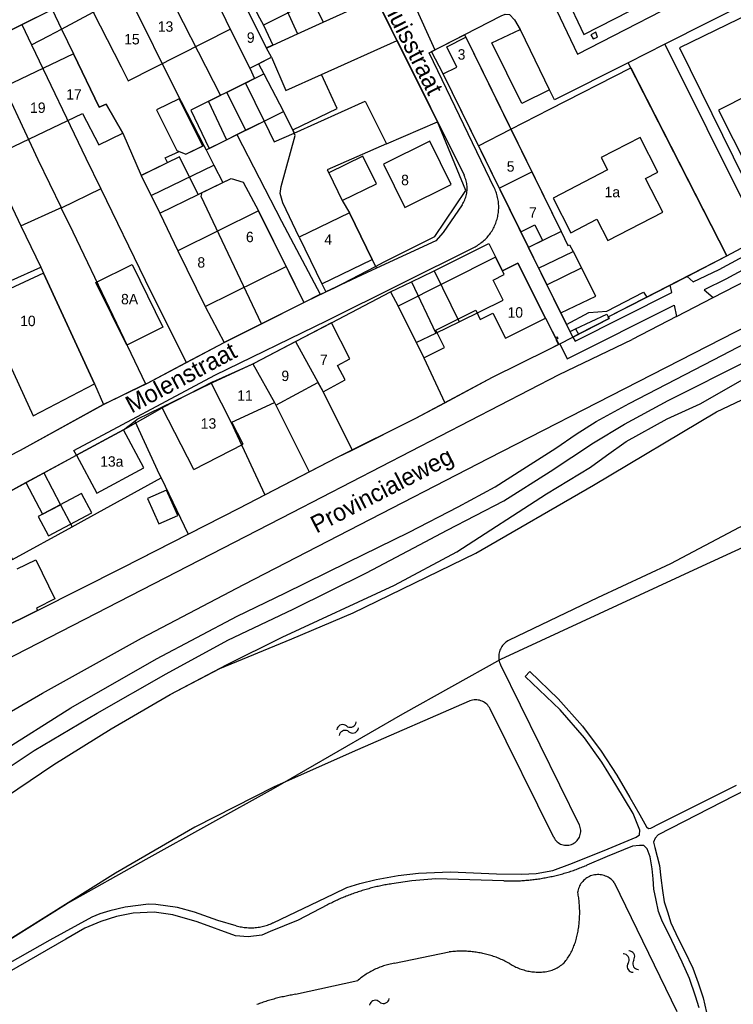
# Model space of a CAD drawing. Extents: x 123992 to 125854, y 449108 to 451911.
# Tile 75 of 175: x 124813 to 124916, y 450548 to 450690. Entities that reach past the tile are written whole.
import ezdxf
from ezdxf.enums import TextEntityAlignment as Align

# ---------------------------------------------------------------- set-up
doc = ezdxf.new("R2010")
doc.units = 0
for name, color, linetype in [('DEFAULT_113', 2, 'CONTINUOUS'), ('DEFAULT_117', 3, 'CONTINUOUS'), ('DEFAULT_21', 8, 'CONTINUOUS'), ('DEFAULT_4', 1, 'CONTINUOUS'), ('DEFAULT_48', 141, 'CONTINUOUS'), ('DEFAULT_80', 9, 'CONTINUOUS'), ('DEFAULT_99', 9, 'CONTINUOUS'), ('S05_WATER', 141, 'CONTINUOUS')]:
    doc.layers.add(name, color=color, linetype=linetype)

msp = doc.modelspace()

# ---------------------------------------------------------------- linework, layer by layer
at = {"layer": 'DEFAULT_21'}
for points in [[(124848.703, 450706.918), (124853.19, 450697.884), (124854.441, 450695.409), (124857.199, 450689.743)], [(124845.166, 450705.144), (124850.968, 450693.691), (124853.514, 450688.069)], [(124841.465, 450703.287), (124846.085, 450694.238), (124848.027, 450690.396), (124848.624, 450689.314), (124849.942, 450686.446)], [(124839.07, 450698.62), (124839.486, 450697.796), (124843.822, 450688.756), (124846.664, 450683.133), (124847.906, 450683.761)], [(124833.811, 450696.037), (124842.428, 450679.201), (124840.693, 450678.336), (124843.299, 450672.827)], [(124868.768, 450695.65), (124870.218, 450692.545), (124873.283, 450685.756)], [(124819.52, 450688.754), (124824.094, 450691.193), (124829.095, 450693.721)], [(124829.095, 450693.721), (124829.569, 450692.783), (124835.946, 450679.938), (124839.999, 450672)], [(124864.813, 450693.193), (124873.663, 450675.409)], [(124813.788, 450689.405), (124818.161, 450691.598)], [(124818.161, 450691.598), (124819.52, 450688.754)], [(124857.199, 450689.743), (124861.04, 450691.488)], [(124808.303, 450686.608), (124808.427, 450686.712), (124813.788, 450689.405)], [(124813.788, 450689.405), (124815.18, 450686.505)], [(124853.514, 450688.069), (124857.199, 450689.743)], [(124815.18, 450686.505), (124817.693, 450687.78), (124819.52, 450688.754)], [(124819.52, 450688.754), (124821.239, 450685.198), (124824.916, 450677.498), (124825.933, 450677.938), (124828.334, 450673.759), (124830.999, 450667.656)], [(124849.942, 450686.446), (124853.514, 450688.069)], [(124873.283, 450685.756), (124877.542, 450687.951), (124877.735, 450687.577), (124884.245, 450674.34)], [(124815.18, 450686.505), (124823.03, 450670.146), (124825.181, 450665.732)], [(124847.906, 450683.761), (124849.76, 450684.698), (124849.031, 450686.033), (124849.942, 450686.446)], [(124879.578, 450671.95), (124874.482, 450682.312), (124872.828, 450685.521), (124873.283, 450685.756)], [(124809.666, 450683.71), (124816.12, 450669.991), (124819.455, 450663.042)], [(124847.906, 450683.761), (124848.671, 450682.294)], [(124915.346, 450656.084), (124963.981, 450682.091), (124968.111, 450683.907)], [(124846.029, 450680.996), (124847.295, 450681.627), (124848.671, 450682.294)], [(124848.671, 450682.294), (124851.484, 450676.904), (124852.799, 450674.255), (124852.931, 450674.012), (124853.035, 450673.789)], [(124884.245, 450674.34), (124889.87, 450677.207), (124901.519, 450683.161), (124915.346, 450656.084)], [(124804.121, 450680.899), (124809.159, 450670.211), (124809.435, 450670.341), (124810.034, 450669.086), (124809.614, 450668.885), (124813.671, 450660.41)], [(124846.029, 450680.996), (124843.323, 450679.647), (124846.023, 450674.184)], [(124846.029, 450680.996), (124848.691, 450675.513)], [(124853.035, 450673.789), (124863.263, 450678.36), (124866.339, 450672.226)], [(124846.023, 450674.184), (124848.691, 450675.513)], [(124848.691, 450675.513), (124850.154, 450672.501), (124853.035, 450673.789)], [(124864.736, 450654.575), (124865.976, 450655.219), (124873.283, 450658.883), (124877.766, 450665.5), (124873.663, 450675.409)], [(124866.339, 450672.226), (124873.663, 450675.409)], [(124843.299, 450672.827), (124844.784, 450673.567)], [(124844.784, 450673.567), (124844.861, 450673.605), (124846.023, 450674.184)], [(124844.784, 450673.567), (124851.215, 450661.113), (124856.788, 450650.563)], [(124879.578, 450671.95), (124884.245, 450674.34)], [(124884.245, 450674.34), (124884.277, 450674.273), (124887.273, 450668.181)], [(124830.999, 450667.656), (124834.775, 450669.532), (124834.46, 450670.204), (124836.443, 450671.132), (124837.427, 450670.721), (124839.999, 450672)], [(124839.999, 450672), (124840.332, 450671.349)], [(124840.332, 450671.349), (124843.299, 450672.827)], [(124866.339, 450672.226), (124857.787, 450668.506), (124858.017, 450668.063), (124859.963, 450664.062), (124860.985, 450662.305)], [(124879.578, 450671.95), (124882.571, 450665.863)], [(124840.332, 450671.349), (124841.457, 450669.145)], [(124832.416, 450664.804), (124841.457, 450669.145)], [(124841.457, 450669.145), (124842.731, 450666.649)], [(124882.571, 450665.863), (124887.273, 450668.181)], [(124887.273, 450668.181), (124891.482, 450659.623), (124892.445, 450657.582), (124892.684, 450657.698), (124893.191, 450656.704)], [(124830.999, 450667.656), (124832.416, 450664.804)], [(124848.3, 450646.297), (124839.642, 450664.647), (124839.753, 450665.22), (124842.731, 450666.649)], [(124842.731, 450666.649), (124843.957, 450667.236), (124845.659, 450666.709), (124847.9, 450662.59), (124854.44, 450649.358)], [(124825.181, 450665.732), (124819.486, 450662.978)], [(124825.181, 450665.732), (124831.584, 450652.593), (124837.482, 450640.729)], [(124882.571, 450665.863), (124882.602, 450665.8), (124885.681, 450659.539)], [(124832.416, 450664.804), (124833.697, 450662.225), (124836.256, 450656.835), (124840.218, 450648.819), (124842.957, 450643.633)], [(124813.671, 450660.41), (124819.193, 450662.923)], [(124819.193, 450662.923), (124819.455, 450663.042)], [(124819.455, 450663.042), (124819.486, 450662.978)], [(124819.486, 450662.978), (124821.123, 450659.568), (124831.625, 450637.635)], [(124860.985, 450662.305), (124853.745, 450658.807), (124857.001, 450652.067), (124857.571, 450650.925)], [(124860.985, 450662.305), (124864.241, 450655.566), (124864.736, 450654.575)], [(124813.671, 450660.41), (124816.517, 450654.466)], [(124885.681, 450659.539), (124887.714, 450660.557), (124888.807, 450658.308), (124886.777, 450657.31)], [(124885.681, 450659.539), (124886.777, 450657.31)], [(124873.187, 450653.923), (124881.048, 450657.853), (124883.016, 450653.918)], [(124886.777, 450657.31), (124888.236, 450654.342)], [(124888.236, 450654.342), (124893.191, 450656.704)], [(124893.191, 450656.704), (124894.393, 450654.344)], [(124883.016, 450653.918), (124885.248, 450655.033), (124889.214, 450647.106), (124890.641, 450644.332), (124890.855, 450644.441), (124890.992, 450644.175), (124890.725, 450644.037), (124891.086, 450643.325)], [(124893.175, 450644.396), (124898.378, 450647.066), (124898.259, 450647.306), (124915.346, 450656.084)], [(124803.674, 450648.695), (124816.517, 450654.466)], [(124816.517, 450654.466), (124816.936, 450653.592), (124824.288, 450637.656), (124825.564, 450634.701)], [(124857.571, 450650.925), (124858.829, 450651.508), (124864.736, 450654.575)], [(124869.915, 450652.337), (124873.107, 450653.883), (124873.187, 450653.923)], [(124873.187, 450653.923), (124876.782, 450646.61)], [(124876.782, 450646.61), (124883.124, 450649.713), (124881.668, 450652.589), (124883.278, 450653.394), (124883.016, 450653.918)], [(124888.236, 450654.342), (124889.398, 450651.979), (124889.438, 450651.899)], [(124889.438, 450651.899), (124894.393, 450654.344)], [(124891.421, 450647.865), (124896.47, 450650.267), (124894.393, 450654.344)], [(124866.926, 450650.891), (124869.915, 450652.337)], [(124869.915, 450652.337), (124873.445, 450644.977)], [(124853.221, 450643.737), (124858.382, 450646.431), (124866.926, 450650.891)], [(124856.788, 450650.563), (124856.851, 450650.592), (124857.571, 450650.925)], [(124866.926, 450650.891), (124867.985, 450648.857), (124870.618, 450643.594)], [(124889.438, 450651.899), (124891.421, 450647.865)], [(124848.3, 450646.297), (124854.44, 450649.358)], [(124854.44, 450649.358), (124856.788, 450650.563)], [(124891.421, 450647.865), (124892.236, 450646.208), (124893.175, 450644.396)], [(124873.445, 450644.977), (124876.782, 450646.61)], [(124763.006, 450529.071), (124768.546, 450531.27), (124774.429, 450533.558), (124781.453, 450538.334), (124803.957, 450552.551), (124820.222, 450562.757), (124831.711, 450569.178), (124850.059, 450579.38), (124868.702, 450590.12), (124882.774, 450597.982), (124911.23, 450611.147), (124974.973, 450640.423), (124985.071, 450645.291), (125000, 450631.717)], [(124842.957, 450643.633), (124848.3, 450646.297)], [(124870.618, 450643.594), (124873.445, 450644.977)], [(124837.482, 450640.729), (124837.57, 450640.776), (124842.957, 450643.633)], [(124847.081, 450640.545), (124847.284, 450640.64), (124853.221, 450643.737)], [(124853.221, 450643.737), (124857.181, 450636.498), (124861.363, 450628.111)], [(124870.618, 450643.594), (124871.705, 450641.422), (124874.717, 450634.928)], [(124891.086, 450643.325), (124893.175, 450644.396)], [(124874.717, 450634.928), (124881.571, 450638.601), (124889.677, 450642.602), (124891.086, 450643.325)], [(124831.625, 450637.635), (124831.894, 450637.765), (124837.482, 450640.729)], [(124841.062, 450637.742), (124841.27, 450637.844), (124847.081, 450640.545)], [(124847.081, 450640.545), (124850.171, 450634.988), (124855.195, 450624.961)], [(124769.398, 450547.56), (124768.899, 450548.795), (124768.573, 450549.571), (124768.67, 450549.932), (124768.847, 450550.213), (124769.285, 450550.456), (124778.264, 450555.323), (124784.571, 450559.39), (124796.244, 450567.354), (124807.994, 450575.8), (124818.416, 450582.818), (124826.674, 450587.938), (124835.152, 450592.901), (124842.299, 450596.667), (124852.672, 450600.942), (124861.528, 450604.648), (124879.194, 450613.251), (124896.16, 450623.053), (124913.848, 450633.621), (124921.273, 450637.106)], [(124825.564, 450634.701), (124831.625, 450637.635)], [(124830.095, 450632.299), (124830.409, 450632.544), (124841.062, 450637.742)], [(124841.062, 450637.742), (124843.951, 450632.086), (124844.459, 450630.953), (124848.81, 450621.662)], [(124813.31, 450627.944), (124813.596, 450628.089), (124825.564, 450634.701)], [(124861.363, 450628.111), (124870.561, 450632.7), (124874.717, 450634.928)], [(124816.959, 450624.826), (124821.661, 450627.38), (124828.465, 450631.023), (124830.095, 450632.299)], [(124830.095, 450632.299), (124833.587, 450624.637), (124833.846, 450624.096)], [(124855.195, 450624.961), (124859.289, 450627.076), (124861.363, 450628.111)], [(124814.38, 450623.425), (124816.959, 450624.826)], [(124816.959, 450624.826), (124819.377, 450620.246)], [(124821.051, 450617.078), (124822.793, 450618.036), (124833.846, 450624.096)], [(124833.846, 450624.096), (124837.735, 450615.984)], [(124848.81, 450621.662), (124848.92, 450621.719), (124855.195, 450624.961)], [(124802.929, 450617.387), (124808.55, 450620.289), (124808.659, 450620.318), (124814.38, 450623.425)], [(124814.38, 450623.425), (124816.785, 450618.863)], [(124837.735, 450615.984), (124845.111, 450619.751), (124848.81, 450621.662)], [(124816.785, 450618.863), (124819.377, 450620.246)], [(124819.377, 450620.246), (124821.051, 450617.078)], [(124806.596, 450609.73), (124812.261, 450612.745), (124812.455, 450612.35), (124821.051, 450617.078)], [(124810.298, 450602.147), (124816.076, 450604.988), (124828.343, 450611.187), (124837.735, 450615.984)]]:
    msp.add_lwpolyline(points, dxfattribs=at)
at = {"layer": 'DEFAULT_4'}
for points in [[(124940.578, 450690.427), (124914.158, 450677.069), (124918.378, 450668.723), (124949.48, 450684.447), (124947.009, 450689.332), (124949.145, 450690.412), (124949.297, 450690.112), (124957.651, 450694.336), (124941.988, 450725.318)], [(124857.41, 450708.071), (124838.997, 450698.764), (124839.486, 450697.796), (124829.569, 450692.783), (124829.095, 450693.721), (124824.094, 450691.193), (124828.127, 450683.318), (124829.132, 450681.331), (124843.822, 450688.756), (124846.664, 450683.133)], [(124866.983, 450688.833), (124862.284, 450698.13)], [(124859.418, 450694.77), (124848.624, 450689.314), (124849.942, 450686.446), (124849.04, 450686.04), (124846.152, 450691.757)], [(124867.84, 450687.126), (124866.983, 450688.833)], [(124886.777, 450657.31), (124874.482, 450682.312), (124876.445, 450683.277), (124874.993, 450686.229), (124877.735, 450687.577), (124891.482, 450659.623), (124886.777, 450657.31)], [(124856.951, 450682.221), (124867.84, 450687.126)], [(124786.122, 450658.298), (124786.235, 450658.062), (124797.12, 450663.261), (124797.225, 450663.042), (124801.715, 450665.187), (124800.232, 450668.293), (124802.106, 450669.188), (124803.618, 450666.022), (124810.034, 450669.086), (124809.435, 450670.341), (124822.548, 450676.603), (124824.878, 450672.109), (124828.334, 450673.759), (124825.933, 450677.938), (124824.916, 450677.498), (124821.239, 450685.198), (124792.944, 450671.686), (124782.183, 450666.547), (124782.398, 450666.096)], [(124846.664, 450683.133), (124849.76, 450684.698), (124851.804, 450679.903), (124856.951, 450682.221)], [(124846.664, 450683.133), (124847.295, 450681.627), (124838.135, 450677.061), (124840.77, 450671.567), (124851.484, 450676.904), (124852.78, 450674.256), (124852.81, 450674.27)], [(124852.81, 450674.27), (124859.214, 450677.303), (124856.951, 450682.221)], [(124839.849, 450671.923), (124836.475, 450678.724), (124833.215, 450677.107), (124836.109, 450671.272), (124837.427, 450670.721), (124839.849, 450671.923)], [(124875.661, 450666.369), (124872.579, 450672.599), (124865.879, 450669.285), (124868.961, 450663.054), (124875.661, 450666.369)], [(124903.636, 450667.23), (124905.424, 450668.137), (124902.876, 450673.16), (124897.247, 450670.241), (124898.168, 450668.466)], [(124839.185, 450664.951), (124836.487, 450670.383), (124830.999, 450667.656), (124833.697, 450662.225), (124839.185, 450664.951)], [(124864.884, 450666.456), (124862.938, 450670.456), (124858.017, 450668.063), (124859.963, 450664.062), (124864.884, 450666.456)], [(124898.168, 450668.466), (124890.321, 450664.396), (124892.895, 450659.433), (124896.621, 450661.365), (124898.21, 450658.3), (124906.135, 450662.409), (124903.636, 450667.23)], [(124847.9, 450662.59), (124836.256, 450656.835), (124840.218, 450648.819)], [(124851.862, 450654.574), (124847.9, 450662.59)], [(124864.241, 450655.566), (124860.985, 450662.305), (124853.745, 450658.807)], [(124853.745, 450658.807), (124857.001, 450652.067)], [(124857.001, 450652.067), (124864.241, 450655.566)], [(124889.214, 450647.106), (124885.248, 450655.033), (124883.016, 450653.918), (124882.033, 450655.884), (124867.985, 450648.857)], [(124824.288, 450637.656), (124816.936, 450653.592), (124807.873, 450649.411), (124815.429, 450633.034), (124824.288, 450637.656)], [(124834.131, 450645.81), (124828.922, 450643.236), (124824.465, 450652.255), (124829.673, 450654.829)], [(124829.673, 450654.829), (124834.131, 450645.81)], [(124840.218, 450648.819), (124851.862, 450654.574)], [(124867.985, 450648.857), (124871.705, 450641.422), (124874.664, 450642.903), (124873.429, 450645.371), (124879.184, 450648.25), (124879.836, 450646.948), (124881.641, 450647.852), (124883.455, 450644.225), (124889.214, 450647.106)], [(124844.059, 450632.135), (124850.171, 450634.988), (124850.379, 450634.566), (124856.451, 450637.841), (124857.181, 450636.498), (124860.392, 450638.209), (124859.275, 450640.32), (124861.031, 450641.255), (124858.382, 450646.431)], [(124858.382, 450646.431), (124847.313, 450640.654)], [(124841.303, 450637.954), (124847.313, 450640.654)], [(124841.303, 450637.954), (124834.014, 450634.219)], [(124838.574, 450625.319), (124834.014, 450634.219)], [(124828.465, 450631.023), (124821.661, 450627.38)], [(124821.661, 450627.38), (124824.59, 450621.909), (124831.394, 450625.553), (124828.465, 450631.023)], [(124838.574, 450625.319), (124845.685, 450628.963), (124844.059, 450632.135)], [(124836.253, 450618.693), (124834.62, 450622.354), (124831.918, 450621.148), (124833.552, 450617.487), (124836.253, 450618.693)], [(124823.881, 450619.069), (124822.395, 450621.856), (124816.167, 450618.533), (124817.653, 450615.747), (124823.881, 450619.069)], [(124813.123, 450610.981), (124815.798, 450612.295), (124818.562, 450606.667), (124815.889, 450605.354)], [(124815.889, 450605.354), (124816.076, 450604.988)], [(124816.076, 450604.988), (124810.298, 450602.147)]]:
    msp.add_lwpolyline(points, dxfattribs=at)
at = {"layer": 'DEFAULT_48'}
for points in [[(124965.002, 450639.431), (124963.11, 450638.678), (124952.434, 450633.478), (124936.999, 450625.942), (124923.971, 450619.704), (124917.136, 450616.952), (124907.24, 450611.738), (124896.702, 450606.839), (124883.978, 450600.708)], [(124770.814, 450544.054), (124768.899, 450548.795), (124768.573, 450549.571), (124768.67, 450549.932), (124768.847, 450550.213), (124769.285, 450550.456), (124778.264, 450555.323), (124784.571, 450559.39), (124796.244, 450567.354), (124807.994, 450575.8), (124818.416, 450582.818), (124826.674, 450587.938), (124835.152, 450592.901), (124843.275, 450597.181), (124851.282, 450601.141), (124867.478, 450608.664), (124876.438, 450613.451), (124889.387, 450621.826), (124895.716, 450625.633), (124898.001, 450627.349), (124900.864, 450629.371), (124906.777, 450632.634), (124911.519, 450634.79), (124917.968, 450638.478)], [(124883.978, 450600.708), (124883.801, 450600.615), (124883.632, 450600.508), (124883.472, 450600.389), (124883.32, 450600.258), (124883.18, 450600.116), (124883.05, 450599.963), (124882.933, 450599.801), (124882.828, 450599.631), (124882.736, 450599.453), (124882.659, 450599.269), (124882.595, 450599.08), (124882.546, 450598.886), (124882.512, 450598.689), (124882.492, 450598.49), (124882.488, 450598.29), (124882.5, 450598.09), (124882.526, 450597.892), (124882.567, 450597.696), (124882.623, 450597.505), (124882.694, 450597.317), (124882.759, 450597.175)], [(124882.759, 450597.175), (124894.093, 450574.13)], [(124878.222, 450591.942), (124862.144, 450584.904), (124850.15, 450579.574), (124838.738, 450573.788), (124827.274, 450567.183), (124803.957, 450552.551), (124781.495, 450538.362)], [(124881.236, 450590.845), (124881.14, 450591.02), (124881.028, 450591.186), (124880.903, 450591.342), (124880.766, 450591.487), (124880.616, 450591.62), (124880.455, 450591.738), (124880.285, 450591.843), (124880.106, 450591.933), (124879.92, 450592.007), (124879.729, 450592.065), (124879.533, 450592.106), (124879.335, 450592.13), (124879.135, 450592.137), (124878.935, 450592.127), (124878.737, 450592.099), (124878.542, 450592.055), (124878.352, 450591.994), (124878.222, 450591.942)], [(124890.42, 450572.316), (124881.236, 450590.845)], [(124890.42, 450572.316), (124890.517, 450572.141), (124890.631, 450571.977), (124890.761, 450571.825), (124890.905, 450571.686), (124891.061, 450571.561), (124891.229, 450571.453), (124891.407, 450571.361), (124891.592, 450571.288), (124891.785, 450571.232), (124891.981, 450571.196), (124892.18, 450571.179), (124892.38, 450571.181), (124892.579, 450571.203), (124892.775, 450571.244), (124892.965, 450571.304), (124893.149, 450571.383), (124893.325, 450571.479), (124893.49, 450571.591), (124893.643, 450571.719), (124893.783, 450571.862), (124893.909, 450572.017), (124894.019, 450572.184), (124894.112, 450572.361), (124894.188, 450572.546), (124894.245, 450572.738), (124894.283, 450572.934), (124894.301, 450573.133), (124894.301, 450573.333), (124894.28, 450573.532), (124894.241, 450573.728), (124894.182, 450573.919), (124894.106, 450574.104), (124894.093, 450574.13)], [(124899.14, 450565.796), (124899.013, 450565.951), (124898.876, 450566.096), (124898.73, 450566.232), (124898.574, 450566.358), (124898.411, 450566.473), (124898.24, 450566.577), (124898.062, 450566.669), (124897.879, 450566.749), (124897.691, 450566.816), (124897.498, 450566.871), (124897.303, 450566.912), (124897.105, 450566.94), (124896.905, 450566.955), (124896.705, 450566.956), (124896.506, 450566.943), (124896.307, 450566.917), (124896.111, 450566.878), (124895.918, 450566.826), (124895.729, 450566.761), (124895.545, 450566.683), (124895.367, 450566.593), (124895.195, 450566.491), (124895.03, 450566.378), (124894.873, 450566.253), (124894.725, 450566.119), (124894.586, 450565.975), (124894.458, 450565.822), (124894.34, 450565.66), (124894.233, 450565.491), (124894.138, 450565.315), (124894.055, 450565.133), (124893.985, 450564.946), (124893.927, 450564.755), (124893.882, 450564.56), (124893.863, 450564.45)], [(124899.14, 450565.796), (124908.142, 450547.232)], [(124893.708, 450557.838), (124893.755, 450558.032), (124893.799, 450558.227), (124893.841, 450558.423), (124893.88, 450558.619), (124893.917, 450558.816), (124893.95, 450559.013), (124893.982, 450559.21), (124894.011, 450559.408), (124894.037, 450559.607), (124894.06, 450559.805), (124894.081, 450560.004), (124894.099, 450560.203), (124894.115, 450560.403), (124894.128, 450560.602), (124894.139, 450560.802), (124894.146, 450561.002), (124894.151, 450561.202), (124894.154, 450561.402), (124894.154, 450561.602), (124894.151, 450561.802), (124894.146, 450562.002), (124894.138, 450562.202), (124894.127, 450562.401), (124894.114, 450562.601), (124894.098, 450562.8), (124894.079, 450562.999), (124894.058, 450563.198), (124894.034, 450563.397), (124894.008, 450563.595), (124893.979, 450563.793), (124893.947, 450563.99), (124893.913, 450564.187), (124893.876, 450564.384), (124893.863, 450564.45)], [(124891.923, 450554.261), (124892.047, 450554.418), (124892.169, 450554.577), (124892.286, 450554.739), (124892.4, 450554.903), (124892.51, 450555.07), (124892.617, 450555.239), (124892.72, 450555.41), (124892.819, 450555.584), (124892.915, 450555.76), (124893.006, 450555.938), (124893.094, 450556.117), (124893.178, 450556.299), (124893.257, 450556.482), (124893.333, 450556.667), (124893.405, 450556.854), (124893.472, 450557.042), (124893.536, 450557.232), (124893.595, 450557.423), (124893.65, 450557.615), (124893.701, 450557.809), (124893.708, 450557.838)], [(124867.465, 450554.185), (124875.359, 450555.806)], [(124880.036, 450555.628), (124879.84, 450555.666), (124879.643, 450555.701), (124879.445, 450555.734), (124879.248, 450555.764), (124879.05, 450555.791), (124878.851, 450555.815), (124878.652, 450555.837), (124878.453, 450555.856), (124878.254, 450555.873), (124878.054, 450555.887), (124877.855, 450555.898), (124877.655, 450555.906), (124877.455, 450555.911), (124877.255, 450555.914), (124877.055, 450555.914), (124876.855, 450555.912), (124876.655, 450555.907), (124876.455, 450555.899), (124876.255, 450555.888), (124876.056, 450555.874), (124875.857, 450555.858), (124875.657, 450555.839), (124875.459, 450555.818), (124875.359, 450555.806)], [(124884.099, 450554.114), (124883.924, 450554.211), (124883.748, 450554.306), (124883.571, 450554.398), (124883.392, 450554.488), (124883.212, 450554.575), (124883.031, 450554.659), (124882.848, 450554.741), (124882.664, 450554.82), (124882.479, 450554.896), (124882.293, 450554.97), (124882.106, 450555.041), (124881.918, 450555.109), (124881.729, 450555.175), (124881.539, 450555.237), (124881.349, 450555.297), (124881.157, 450555.354), (124880.964, 450555.408), (124880.771, 450555.46), (124880.577, 450555.508), (124880.382, 450555.554), (124880.187, 450555.597), (124880.036, 450555.628)], [(124867.465, 450554.185), (124867.268, 450554.149), (124867.072, 450554.109), (124866.877, 450554.065), (124866.683, 450554.018), (124866.489, 450553.968), (124866.297, 450553.914), (124866.105, 450553.857), (124865.915, 450553.796), (124865.725, 450553.731), (124865.537, 450553.664), (124865.35, 450553.593), (124865.164, 450553.518), (124864.98, 450553.44), (124864.797, 450553.359), (124864.616, 450553.275), (124864.436, 450553.187), (124864.258, 450553.097), (124864.081, 450553.003), (124863.907, 450552.905), (124863.734, 450552.805), (124863.563, 450552.702), (124863.393, 450552.595), (124863.226, 450552.485), (124863.061, 450552.373), (124862.897, 450552.257), (124862.736, 450552.139), (124862.577, 450552.018), (124862.42, 450551.893), (124862.266, 450551.766), (124862.185, 450551.698)], [(124889.005, 450552.935), (124889.204, 450552.958), (124889.401, 450552.989), (124889.597, 450553.028), (124889.792, 450553.075), (124889.984, 450553.13), (124890.174, 450553.193), (124890.361, 450553.263), (124890.545, 450553.341), (124890.726, 450553.426), (124890.904, 450553.518), (124891.077, 450553.618), (124891.246, 450553.725), (124891.411, 450553.838), (124891.571, 450553.958), (124891.726, 450554.084), (124891.876, 450554.217), (124891.923, 450554.261)], [(124884.099, 450554.114), (124884.269, 450554.009), (124884.442, 450553.908), (124884.617, 450553.812), (124884.795, 450553.72), (124884.975, 450553.633), (124885.157, 450553.55), (124885.341, 450553.473), (124885.527, 450553.4), (124885.716, 450553.331), (124885.905, 450553.268), (124886.096, 450553.21), (124886.289, 450553.156), (124886.483, 450553.108), (124886.678, 450553.064), (124886.875, 450553.026), (124887.072, 450552.993), (124887.27, 450552.964), (124887.469, 450552.941), (124887.668, 450552.923), (124887.867, 450552.91), (124888.067, 450552.903), (124888.267, 450552.9), (124888.467, 450552.902), (124888.667, 450552.91), (124888.867, 450552.923), (124889.005, 450552.935)], [(124853.234, 450549.709), (124862.185, 450551.698)], [(124853.234, 450549.709), (124853.037, 450549.676), (124852.84, 450549.641), (124852.643, 450549.606), (124852.446, 450549.569), (124852.25, 450549.531), (124852.054, 450549.491), (124851.858, 450549.45), (124851.663, 450549.408), (124851.467, 450549.365), (124851.272, 450549.32), (124851.078, 450549.275), (124850.883, 450549.228), (124850.689, 450549.179), (124850.496, 450549.13), (124850.302, 450549.079), (124850.109, 450549.027), (124849.916, 450548.973), (124849.724, 450548.919), (124849.532, 450548.863), (124849.34, 450548.806), (124849.149, 450548.747), (124848.958, 450548.688), (124848.767, 450548.627), (124848.577, 450548.565), (124848.388, 450548.502), (124848.198, 450548.437), (124848.009, 450548.372), (124847.821, 450548.305), (124847.633, 450548.237)]]:
    msp.add_lwpolyline(points, dxfattribs=at)
at = {"layer": 'DEFAULT_80'}
for points in [[(124752.407, 450651.609), (124750.726, 450654.915), (124751.457, 450656.2), (124768.623, 450664.788), (124780.494, 450670.537), (124803.552, 450682.587), (124808.437, 450686.721), (124856.13, 450710.643)], [(124915.348, 450656.08), (124901.13, 450683.922)], [(124915.348, 450656.08), (124964.179, 450682.197)], [(124909.614, 450653.137), (124915.348, 450656.08)], [(124907.191, 450651.892), (124909.614, 450653.137)], [(124903.805, 450650.154), (124907.191, 450651.892)], [(124898.259, 450647.307), (124903.805, 450650.154)], [(124840.218, 450648.819), (124842.944, 450643.626)]]:
    msp.add_lwpolyline(points, dxfattribs=at)
at = {"layer": 'DEFAULT_99'}
for points in [[(124940.578, 450690.427), (124935.915, 450699.427), (124908.529, 450686.063), (124919.378, 450664.015), (124959.227, 450684.131), (124961.573, 450688.405), (124944.653, 450726.779)], [(124882.536, 450696.246), (124911.083, 450709.657), (124918.892, 450692.898), (124906.428, 450686.6)], [(124912.918, 450695.007), (124908.871, 450703.686), (124889.348, 450694.68), (124893.822, 450685.127), (124912.918, 450695.007)], [(124910.251, 450695.945), (124907.951, 450701.141), (124892.116, 450693.583), (124894.739, 450687.971), (124910.251, 450695.945)], [(124862.342, 450698.159), (124866.983, 450688.833)], [(124881.845, 450665.914), (124872.467, 450685.335), (124882.862, 450690.692), (124883.419, 450690.936), (124884.04, 450690.842), (124884.766, 450690.088), (124885.563, 450688.719)], [(124913.395, 450650.099), (124949.7, 450668.78), (124959.05, 450673.48), (124969.74, 450678.67), (124970.862, 450679.328), (124989.186, 450690.085)], [(124889.824, 450680.022), (124885.82, 450678.03), (124881.512, 450686.766), (124885.563, 450688.719)], [(124889.824, 450680.022), (124885.657, 450688.557), (124885.563, 450688.719)], [(124896.721, 450687.607), (124896.455, 450688.304), (124895.779, 450687.919), (124896.103, 450687.383), (124896.721, 450687.607)], [(124867.84, 450687.126), (124877.501, 450667.695)], [(124906.428, 450686.6), (124901.13, 450683.922)], [(124906.428, 450686.6), (124918.532, 450662.31), (124963.108, 450684.645)], [(124901.13, 450683.922), (124890.534, 450678.568), (124889.824, 450680.022)], [(124909.614, 450653.137), (124910.52, 450652.36), (124914.23, 450654.13), (124964.55, 450681.35), (124964.179, 450682.197)], [(124966.56, 450680.55), (124915.22, 450652.72), (124912.08, 450651.19), (124913.395, 450650.099)], [(124853.745, 450658.807), (124851.404, 450663.718), (124851.032, 450665.058), (124851.177, 450666.095), (124853.194, 450673.452), (124852.81, 450674.27)], [(124877.218, 450663.457), (124877.326, 450663.625), (124877.426, 450663.798), (124877.518, 450663.976), (124877.601, 450664.158), (124877.676, 450664.343), (124877.741, 450664.532), (124877.798, 450664.724), (124877.845, 450664.919), (124877.883, 450665.115), (124877.912, 450665.313), (124877.931, 450665.512), (124877.941, 450665.712), (124877.941, 450665.912), (124877.932, 450666.111), (124877.913, 450666.31), (124877.885, 450666.508), (124877.848, 450666.705), (124877.801, 450666.899), (124877.745, 450667.091), (124877.68, 450667.28), (124877.606, 450667.466), (124877.524, 450667.648), (124877.501, 450667.695)], [(124839.185, 450664.951), (124843.957, 450667.236), (124845.659, 450666.709), (124847.9, 450662.59)], [(124878.905, 450657.317), (124879.083, 450657.409), (124879.257, 450657.506), (124879.429, 450657.609), (124879.597, 450657.717), (124879.762, 450657.83), (124879.924, 450657.948), (124880.081, 450658.071), (124880.235, 450658.199), (124880.385, 450658.332), (124880.53, 450658.469), (124880.672, 450658.61), (124880.808, 450658.756), (124880.941, 450658.906), (124881.068, 450659.06), (124881.191, 450659.218), (124881.309, 450659.38), (124881.421, 450659.545), (124881.529, 450659.714), (124881.631, 450659.886), (124881.728, 450660.061), (124881.819, 450660.239), (124881.905, 450660.419), (124881.985, 450660.602), (124882.06, 450660.788), (124882.128, 450660.976), (124882.191, 450661.166), (124882.248, 450661.357), (124882.299, 450661.551), (124882.344, 450661.746), (124882.383, 450661.942), (124882.416, 450662.139), (124882.443, 450662.337), (124882.464, 450662.536), (124882.478, 450662.736), (124882.486, 450662.935), (124882.488, 450663.135), (124882.484, 450663.335), (124882.474, 450663.535), (124882.458, 450663.734), (124882.435, 450663.933), (124882.406, 450664.131), (124882.371, 450664.328), (124882.33, 450664.524), (124882.283, 450664.718), (124882.23, 450664.911), (124882.171, 450665.102), (124882.107, 450665.291), (124882.036, 450665.478), (124881.96, 450665.663), (124881.878, 450665.846), (124881.845, 450665.914)], [(124793.931, 450574.216), (124796.001, 450574.51), (124801.947, 450578.792), (124810.48, 450584.435), (124820.865, 450590.97), (124833.205, 450598.06), (124844.793, 450604.166), (124851.684, 450607.518), (124860.746, 450611.985), (124869.57, 450616.271), (124876.658, 450619.943), (124881.974, 450622.803), (124885.972, 450625.371), (124890.707, 450628.386), (124893.67, 450630.388), (124896.516, 450632.208), (124901.273, 450634.824), (124914.714, 450641.783), (124934.527, 450652.13), (124949.822, 450659.723), (124958.9, 450664.33)], [(124877.218, 450663.457), (124874.509, 450659.461), (124873.439, 450658.274), (124864.87, 450654.306)], [(124756.242, 450547.869), (124762.161, 450550.686), (124770.045, 450554.844), (124779.597, 450560.554), (124791.789, 450568.703), (124804.874, 450577.717), (124815.554, 450584.854), (124824.669, 450590.201), (124834.581, 450595.894), (124843.46, 450600.739), (124852.902, 450605.19), (124863.458, 450610.408), (124870.247, 450614.018), (124875.044, 450616.574), (124883.23, 450620.814), (124889.895, 450625.003), (124896.119, 450629.168), (124900.617, 450631.862), (124906.908, 450635.248), (124918.558, 450641.134), (124931.681, 450647.892), (124943.728, 450654.081), (124960.33, 450662.25)], [(124794.854, 450580.368), (124796.229, 450581.187), (124816.769, 450593.094), (124831.042, 450600.999), (124845.797, 450608.769), (124860.97, 450616.562), (124881.082, 450626.931), (124902.628, 450638.01), (124922.602, 450648.199), (124945.521, 450660.008), (124951.732, 450663.011)], [(124821.661, 450627.38), (124821.311, 450628.032), (124841.601, 450638.901), (124857.774, 450646.802), (124878.905, 450657.317)], [(124892.236, 450646.208), (124886.777, 450657.31)], [(124864.241, 450655.566), (124864.87, 450654.306)], [(124851.862, 450654.574), (124854.44, 450649.358)], [(124864.87, 450654.306), (124857.571, 450650.925)], [(124857.001, 450652.067), (124857.571, 450650.925)], [(124854.44, 450649.358), (124854.714, 450649.494), (124857.571, 450650.925)], [(124858.382, 450646.431), (124866.926, 450650.891), (124867.985, 450648.857)], [(124892.236, 450646.208), (124895.472, 450647.922), (124898.05, 450648.123), (124903.367, 450650.861), (124903.805, 450650.154)], [(124893.175, 450644.396), (124893.51, 450643.78), (124907.45, 450650.81), (124907.191, 450651.892)], [(124842.944, 450643.626), (124842.984, 450643.647), (124854.44, 450649.358)], [(124908.09, 450647.37), (124913.395, 450650.099)], [(124891.31, 450643.439), (124892.34, 450641.27), (124907.76, 450649.01), (124908.09, 450647.37)], [(124889.214, 450647.106), (124891.144, 450643.354)], [(124893.559, 450645.568), (124898.073, 450647.683), (124898.259, 450647.307)], [(124898.259, 450647.307), (124898.378, 450647.066), (124893.991, 450644.814)], [(124908.09, 450647.37), (124901.73, 450644.05)], [(124892.762, 450645.194), (124892.236, 450646.208)], [(124892.762, 450645.194), (124893.559, 450645.568)], [(124893.175, 450644.396), (124892.762, 450645.194)], [(124893.559, 450645.568), (124893.991, 450644.814)], [(124763.176, 450574.056), (124770.887, 450577.905), (124783.291, 450584.096), (124809.462, 450596.892), (124852.753, 450619.133), (124891.204, 450638.978), (124901.73, 450644.05)], [(124807.422, 450624.946), (124813.596, 450628.089), (124825.52, 450634.678), (124831.894, 450637.765), (124842.944, 450643.626)], [(124891.31, 450643.439), (124893.175, 450644.396)], [(124893.991, 450644.814), (124893.175, 450644.396)], [(124816.076, 450604.988), (124828.343, 450611.187), (124845.111, 450619.751), (124859.289, 450627.076), (124870.561, 450632.7), (124881.571, 450638.601), (124889.677, 450642.602), (124891.144, 450643.354)], [(124891.144, 450643.354), (124891.31, 450643.439)], [(124828.465, 450631.023), (124834.014, 450634.219)], [(124808.562, 450620.265), (124821.661, 450627.38)], [(124850.011, 450560.021), (124858.762, 450564.164), (124860.594, 450565.076), (124862.508, 450565.692), (124864.844, 450566.25), (124867.998, 450566.834), (124870.934, 450567.178), (124875.551, 450567.354), (124882.191, 450567.067), (124885.751, 450567.016), (124887.889, 450567.093), (124890.305, 450567.552), (124892.757, 450568.471), (124897.699, 450570.448), (124902.303, 450572.343), (124902.78, 450572.686), (124902.795, 450573.365), (124901.836, 450575.735), (124899.365, 450579.871), (124897.32, 450583.15), (124894.833, 450586.667), (124891.343, 450590.714), (124886.307, 450595.488), (124886.961, 450596.193), (124891.03, 450592.269), (124894.58, 450588.323), (124897.227, 450584.748), (124899.494, 450581.27), (124901.398, 450578.069), (124902.797, 450575.583), (124903.771, 450573.833), (124904.073, 450573.575), (124904.392, 450573.638), (124905.606, 450574.287), (124916.759, 450579.85)], [(124931.314, 450585.519), (124920.155, 450580.216), (124905.439, 450572.688), (124905.002, 450572.205), (124904.808, 450571.604), (124904.954, 450570.846), (124905.653, 450568.275), (124905.847, 450566.498), (124906.062, 450564.661), (124906.335, 450563.025), (124906.786, 450561.591), (124907.278, 450560.016), (124908.355, 450557.768), (124909.269, 450555.977), (124910.428, 450553.49), (124911.225, 450551.378), (124911.962, 450549.206), (124912.397, 450547.092)], [(124911.353, 450547.743), (124910.84, 450549.437), (124909.98, 450551.968), (124908.902, 450554.316), (124907.417, 450557.481), (124905.996, 450560.366), (124905.506, 450561.64), (124905.153, 450563.276), (124904.841, 450564.872), (124904.749, 450566.349), (124904.617, 450567.807), (124904.285, 450569.502), (124903.856, 450570.677), (124903.392, 450571.133), (124902.773, 450571.128), (124901.774, 450571.04), (124898.126, 450569.573), (124895.204, 450568.318)], [(124883.221, 450566.049), (124883.421, 450566.043), (124883.621, 450566.039), (124883.821, 450566.037), (124884.021, 450566.035), (124884.221, 450566.035), (124884.421, 450566.037), (124884.621, 450566.04), (124884.821, 450566.044), (124885.021, 450566.05), (124885.221, 450566.057), (124885.42, 450566.066), (124885.62, 450566.076), (124885.82, 450566.087), (124886.019, 450566.1), (124886.219, 450566.115), (124886.418, 450566.13), (124886.618, 450566.147), (124886.817, 450566.166), (124887.016, 450566.186), (124887.214, 450566.207), (124887.413, 450566.23), (124887.612, 450566.255), (124887.81, 450566.28), (124888.008, 450566.307), (124888.206, 450566.336), (124888.404, 450566.366), (124888.601, 450566.397), (124888.799, 450566.429), (124888.996, 450566.464), (124889.193, 450566.499), (124889.389, 450566.536), (124889.586, 450566.574), (124889.782, 450566.614), (124889.977, 450566.655), (124890.173, 450566.697), (124890.368, 450566.741), (124890.563, 450566.787), (124890.757, 450566.833), (124890.951, 450566.881), (124891.145, 450566.931), (124891.339, 450566.981), (124891.532, 450567.033), (124891.724, 450567.087), (124891.917, 450567.142), (124892.109, 450567.198), (124892.3, 450567.256), (124892.491, 450567.315), (124892.682, 450567.375), (124892.872, 450567.437), (124893.062, 450567.5), (124893.251, 450567.564), (124893.44, 450567.63), (124893.629, 450567.697), (124893.817, 450567.765), (124894.004, 450567.835), (124894.191, 450567.906), (124894.377, 450567.978), (124894.563, 450568.052), (124894.749, 450568.127), (124894.934, 450568.204), (124895.118, 450568.281), (124895.204, 450568.318)], [(124867.084, 450565.629), (124866.886, 450565.598), (124866.689, 450565.566), (124866.492, 450565.532), (124866.295, 450565.497), (124866.098, 450565.461), (124865.902, 450565.424), (124865.706, 450565.385), (124865.51, 450565.344), (124865.314, 450565.303), (124865.119, 450565.26), (124864.924, 450565.216), (124864.729, 450565.17), (124864.534, 450565.124), (124864.34, 450565.075), (124864.147, 450565.026), (124863.953, 450564.975), (124863.76, 450564.923), (124863.567, 450564.87), (124863.375, 450564.815), (124863.183, 450564.76), (124862.991, 450564.702), (124862.8, 450564.644), (124862.609, 450564.584), (124862.419, 450564.523), (124862.229, 450564.461), (124862.039, 450564.397), (124861.85, 450564.332), (124861.661, 450564.266), (124861.473, 450564.198), (124861.285, 450564.13), (124861.098, 450564.06), (124860.911, 450563.988), (124860.724, 450563.916), (124860.538, 450563.842), (124860.353, 450563.767), (124860.168, 450563.691), (124859.984, 450563.613), (124859.8, 450563.535), (124859.617, 450563.455), (124859.434, 450563.373), (124859.252, 450563.291), (124859.07, 450563.207), (124858.889, 450563.122), (124858.708, 450563.036), (124858.528, 450562.949), (124858.349, 450562.86), (124858.17, 450562.771), (124857.992, 450562.68), (124857.85, 450562.606)], [(124883.221, 450566.049), (124873.42, 450566.358), (124869.983, 450566.07), (124867.084, 450565.629)], [(124844.654, 450559.59), (124842.017, 450560.354), (124838.689, 450561.526), (124836.245, 450562.206), (124833.103, 450562.64), (124832.042, 450562.672), (124828.667, 450562.245), (124826.472, 450561.748), (124825.056, 450561.277), (124823.88, 450560.808), (124817.849, 450557.484), (124810.244, 450553.248), (124803.28, 450548.997), (124799.143, 450546.287)], [(124857.85, 450562.606), (124853.593, 450560.386), (124849.547, 450558.736), (124848.372, 450558.247), (124846.395, 450557.991), (124844.594, 450558.117), (124839.059, 450560.13), (124835.534, 450561.162), (124832.852, 450561.519), (124829.854, 450561.375), (124827.458, 450560.917), (124825.164, 450560.199), (124822.853, 450559.222), (124820.126, 450557.662), (124811.986, 450552.942), (124805.835, 450549.417), (124800.525, 450545.918)], [(124844.654, 450559.59), (124844.847, 450559.537), (124845.041, 450559.489), (124845.236, 450559.446), (124845.433, 450559.408), (124845.63, 450559.376), (124845.828, 450559.349), (124846.027, 450559.326), (124846.226, 450559.31), (124846.426, 450559.298), (124846.626, 450559.292), (124846.826, 450559.291), (124847.026, 450559.295), (124847.225, 450559.305), (124847.425, 450559.319), (124847.624, 450559.34), (124847.822, 450559.365), (124848.02, 450559.395), (124848.217, 450559.431), (124848.413, 450559.472), (124848.607, 450559.518), (124848.8, 450559.569), (124848.992, 450559.625), (124849.183, 450559.687), (124849.371, 450559.753), (124849.558, 450559.824), (124849.743, 450559.9), (124849.926, 450559.981), (124850.011, 450560.021)]]:
    msp.add_lwpolyline(points, dxfattribs=at)
at = {"layer": 'S05_WATER'}
for points in [[(124860.562, 450588.373), (124860.395, 450588.482), (124860.207, 450588.548), (124860.008, 450588.569), (124859.81, 450588.543), (124859.624, 450588.471), (124859.46, 450588.358), (124859.326, 450588.21), (124859.231, 450588.035), (124859.179, 450587.842), (124859.174, 450587.805)], [(124860.562, 450588.373), (124860.73, 450588.265), (124860.918, 450588.199), (124861.117, 450588.178), (124861.314, 450588.204), (124861.501, 450588.276), (124861.665, 450588.389), (124861.799, 450588.537), (124861.894, 450588.712), (124861.946, 450588.905), (124861.951, 450588.942)], [(124860.904, 450587.541), (124860.736, 450587.649), (124860.548, 450587.715), (124860.349, 450587.736), (124860.152, 450587.71), (124859.965, 450587.638), (124859.801, 450587.525), (124859.667, 450587.377), (124859.572, 450587.202), (124859.52, 450587.009), (124859.515, 450586.972)], [(124860.904, 450587.541), (124861.071, 450587.432), (124861.259, 450587.366), (124861.458, 450587.345), (124861.656, 450587.371), (124861.842, 450587.443), (124862.006, 450587.556), (124862.14, 450587.704), (124862.235, 450587.879), (124862.287, 450588.072), (124862.292, 450588.109)], [(124901.932, 450554.623), (124902.024, 450554.8), (124902.072, 450554.994), (124902.073, 450555.194), (124902.028, 450555.388), (124901.938, 450555.566), (124901.81, 450555.719), (124901.65, 450555.838), (124901.466, 450555.916), (124901.269, 450555.949), (124901.232, 450555.95)], [(124901.136, 450554.203), (124901.228, 450554.38), (124901.276, 450554.574), (124901.277, 450554.773), (124901.232, 450554.968), (124901.143, 450555.146), (124901.014, 450555.299), (124900.854, 450555.418), (124900.67, 450555.496), (124900.473, 450555.528), (124900.436, 450555.529)], [(124901.136, 450554.203), (124901.044, 450554.026), (124900.996, 450553.832), (124900.995, 450553.632), (124901.04, 450553.438), (124901.13, 450553.26), (124901.258, 450553.107), (124901.418, 450552.988), (124901.602, 450552.91), (124901.799, 450552.877), (124901.836, 450552.876)], [(124901.932, 450554.623), (124901.84, 450554.446), (124901.792, 450554.252), (124901.791, 450554.053), (124901.836, 450553.858), (124901.925, 450553.68), (124902.054, 450553.527), (124902.214, 450553.408), (124902.398, 450553.33), (124902.595, 450553.298), (124902.632, 450553.297)], [(124865.307, 450548.616), (124865.147, 450548.735), (124864.964, 450548.814), (124864.767, 450548.848), (124864.568, 450548.835), (124864.377, 450548.777), (124864.206, 450548.675), (124864.062, 450548.536), (124863.955, 450548.367), (124863.891, 450548.179), (124863.884, 450548.142)], [(124865.307, 450548.616), (124865.467, 450548.497), (124865.65, 450548.418), (124865.847, 450548.384), (124866.046, 450548.396), (124866.236, 450548.455), (124866.408, 450548.557), (124866.551, 450548.696), (124866.658, 450548.864), (124866.723, 450549.053), (124866.73, 450549.09)]]:
    msp.add_lwpolyline(points, dxfattribs=at)

# ---------------------------------------------------------------- texts
at = {"layer": 'DEFAULT_113'}
for s, p in [('13', (124834.498, 450689.132)), ('15', (124829.654, 450687.304)), ('9', (124846.765, 450687.537)), ('3', (124877.134, 450685.114)), ('17', (124821.309, 450679.358)), ('19', (124816.1, 450677.439)), ('5', (124884.205, 450668.974)), ('8', (124868.993, 450667.024)), ('1a', (124898.855, 450665.288)), ('7', (124887.42, 450662.34)), ('6', (124846.638, 450658.811)), ('4', (124857.924, 450658.443)), ('8', (124839.644, 450655.144)), ('8A', (124829.319, 450649.859)), ('10', (124884.875, 450647.941)), ('10', (124814.67, 450646.722)), ('7', (124857.303, 450641.129)), ('9', (124851.749, 450638.808)), ('11', (124845.946, 450635.975)), ('13', (124840.688, 450631.943)), ('13a', (124826.756, 450626.471))]:
    msp.add_text(s, height=1.5, dxfattribs=at).set_placement(p, align=Align.MIDDLE_CENTER)
at = {"layer": 'DEFAULT_117'}
for s, rotation, p in [('Zevenhuisstraat', 296.82141, (124868.156, 450690.2)), ('Molenstraat', 28.15335, (124836.717, 450638.58)), ('Provincialeweg', 27.33408, (124865.636, 450622.346))]:
    msp.add_text(s, height=2.5, rotation=rotation, dxfattribs=at).set_placement(p, align=Align.MIDDLE_CENTER)

doc.saveas('drawing.dxf')
